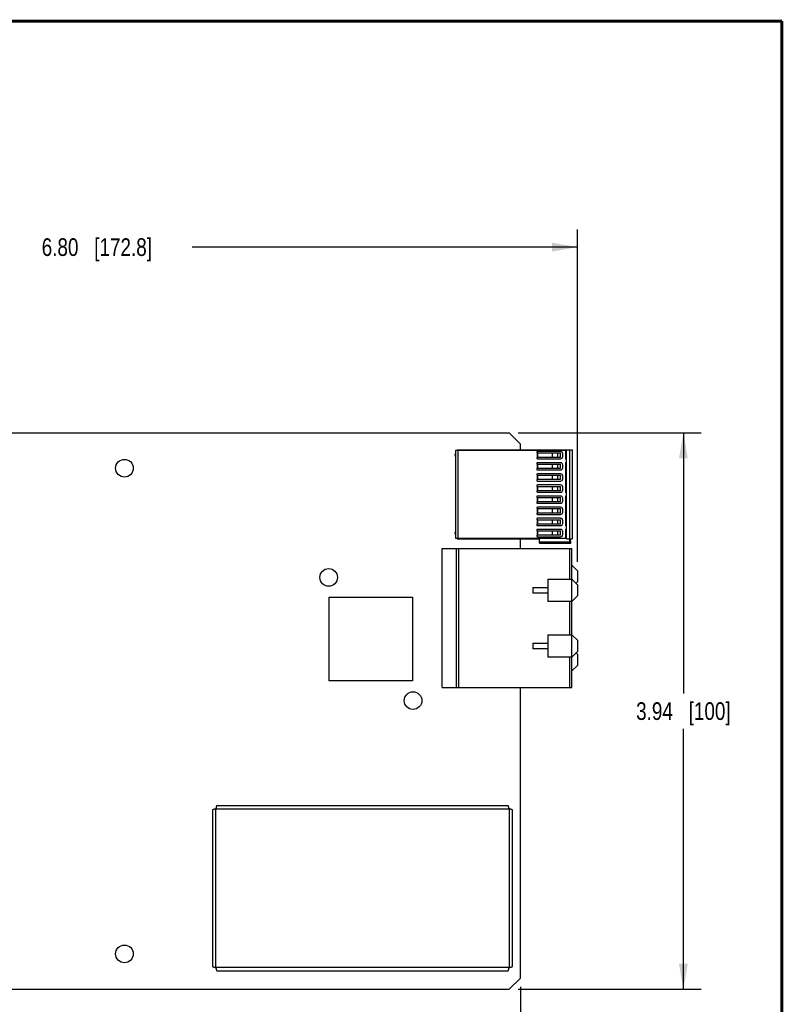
# Model space of a CAD drawing. Header units: inches. Extents: x 0.2 to 16.8, y 0.1 to 10.8.
# Tile 21 of 21: x 11.4 to 16.8, y 3.8 to 10.8. Entities that reach past the tile are written whole.
import ezdxf

# ---------------------------------------------------------------- set-up
doc = ezdxf.new("R2010")
doc.units = ezdxf.units.IN
doc.header["$LTSCALE"] = 0.935
doc.header["$MEASUREMENT"] = 0
doc.layers.get('0').update_dxf_attribs({"linetype": 'CONTINUOUS'})
doc.layers.add('_11025', color=7, linetype='CONTINUOUS')
doc.layers.add('DIMENSIONS', color=7, linetype='CONTINUOUS')
doc.styles.get("Standard").update_dxf_attribs({"font": 'txt', "width": 0.8})
doc.dimstyles.new('DIMSTYLE_1', dxfattribs={"dimtxt": 0.125, "dimasz": 0.18, "dimexe": 0.125, "dimexo": 0.0625, "dimgap": 0.0625, "dimtad": 0, "dimtih": 1, "dimtoh": 1, "dimzin": 4, "dimdsep": 46, "dimtxsty": 'STANDARD', "dimblk": '_FILLED', "dimblk1": '_FILLED', "dimblk2": '_FILLED', "dimcen": 0.09, "dimadec": 0, "dimazin": 0, "dimtp": 0.005, "dimtm": 0.005, "dimtfac": 1, "dimtofl": 0, "dimtmove": 0, "dimatfit": 3, "dimldrblk": '_FILLED', "dimfxl": 1, "dimtolj": 1, "dimtzin": 4, "dimarcsym": 0})

# ---------------------------------------------------------------- blocks, each defined once
blk = doc.blocks.new('_FILLED')
at = {"color": 0, "linetype": 'BYBLOCK'}
blk.add_solid([(0, 0), (-1, 0.174), (-1, -0.174)], dxfattribs=at)
blk = doc.blocks.new('*D11')
at = {"layer": 'DIMENSIONS', "color": 2, "linetype": 'CONTINUOUS'}
for p, q in [((14.8993, 3.9233), (14.8993, 2.3962)), ((8.4976, 3.2817), (8.4976, 2.3962)), ((8.4976, 2.5212), (11.0235, 2.5212)), ((14.8993, 2.5212), (12.3735, 2.5212))]:
    blk.add_line(p, q, dxfattribs=at)
at = {"layer": 'DIMENSIONS', "color": 2, "linetype": 'CONTINUOUS', "xscale": 0.18, "yscale": 0.18, "zscale": 0.18, "rotation": 180}
blk.add_blockref('_FILLED', (8.4976, 2.5212), dxfattribs=at)
at = {"layer": 'DIMENSIONS', "color": 2, "linetype": 'CONTINUOUS', "xscale": 0.18, "yscale": 0.18, "zscale": 0.18}
blk.add_blockref('_FILLED', (14.8993, 2.5212), dxfattribs=at)
at = {"layer": 'DIMENSIONS', "color": 2, "linetype": 'CONTINUOUS', "insert": (11.6985, 2.5837), "char_height": 0.125, "width": 1.225, "attachment_point": 2, "line_spacing_factor": 0.9}
blk.add_mtext('6.40{\\Ftxt.shx;\\W1.000000;\\H0.125000; }[162.6]', dxfattribs=at)
blk = doc.blocks.new('*D12')
at = {"layer": 'DIMENSIONS', "color": 2, "linetype": 'CONTINUOUS'}
for p, q in [((8.4996, 8.4716), (8.4996, 9.2841)), ((15.3028, 6.931), (15.3028, 9.2841)), ((8.4996, 9.1591), (11.2262, 9.1591)), ((15.3028, 9.1591), (12.5762, 9.1591))]:
    blk.add_line(p, q, dxfattribs=at)
at = {"layer": 'DIMENSIONS', "color": 2, "linetype": 'CONTINUOUS', "xscale": 0.18, "yscale": 0.18, "zscale": 0.18, "rotation": 180}
blk.add_blockref('_FILLED', (8.4996, 9.1591), dxfattribs=at)
at = {"layer": 'DIMENSIONS', "color": 2, "linetype": 'CONTINUOUS', "xscale": 0.18, "yscale": 0.18, "zscale": 0.18}
blk.add_blockref('_FILLED', (15.3028, 9.1591), dxfattribs=at)
at = {"layer": 'DIMENSIONS', "color": 2, "linetype": 'CONTINUOUS', "insert": (11.9012, 9.2216), "char_height": 0.125, "width": 1.225, "attachment_point": 2, "line_spacing_factor": 0.9}
blk.add_mtext('6.80{\\Ftxt.shx;\\W1.000000;\\H0.125000; }[172.8]', dxfattribs=at)
blk = doc.blocks.new('*D14')
at = {"layer": 'DIMENSIONS', "color": 2, "linetype": 'CONTINUOUS'}
for p, q in [((14.8831, 7.8441), (16.1778, 7.8441)), ((16.0528, 7.8441), (16.0528, 6.0006)), ((16.0528, 3.9071), (16.0528, 5.7506)), ((14.8831, 3.9071), (16.1778, 3.9071))]:
    blk.add_line(p, q, dxfattribs=at)
at = {"layer": 'DIMENSIONS', "color": 2, "linetype": 'CONTINUOUS', "xscale": 0.18, "yscale": 0.18, "zscale": 0.18}
for p, rotation in [((16.0528, 7.8441), 90), ((16.0528, 3.9071), 270)]:
    blk.add_blockref('_FILLED', p, dxfattribs=dict(at, rotation=rotation))
at = {"layer": 'DIMENSIONS', "color": 2, "linetype": 'CONTINUOUS', "insert": (16.0528, 5.9381), "char_height": 0.125, "width": 1.025, "attachment_point": 2, "line_spacing_factor": 0.9}
blk.add_mtext('3.94{\\Ftxt.shx;\\W1.000000;\\H0.125000; }[100]', dxfattribs=at)

msp = doc.modelspace()

# ---------------------------------------------------------------- linework, layer by layer
at = {"color": 7, "linetype": 'CONTINUOUS'}
for p, q in [((8.5201, 7.8441), (14.8206, 7.8441)), ((14.8206, 7.8441), (14.8993, 7.7654)), ((14.8993, 7.7246), (14.8993, 7.7654)), ((14.4422, 7.7213), (15.2182, 7.7213)), ((14.4422, 7.098), (14.4422, 7.7213)), ((14.4525, 7.7246), (15.2655, 7.7246)), ((14.4525, 7.7213), (14.4525, 7.7246)), ((14.4588, 7.098), (14.4588, 7.7213)), ((15.0144, 7.7073), (15.0144, 7.7024)), ((15.0144, 7.7024), (15.1828, 7.7024)), ((15.1828, 7.6709), (15.0144, 7.6709)), ((15.0144, 7.6709), (15.0144, 7.666)), ((15.1828, 7.7122), (15.0193, 7.7122)), ((15.0197, 7.7024), (15.0197, 7.6709)), ((15.0207, 7.6709), (15.0207, 7.7024)), ((15.1247, 7.7024), (15.1247, 7.6709)), ((15.1269, 7.6709), (15.1269, 7.7024)), ((15.1638, 7.6709), (15.1638, 7.7024)), ((15.1828, 7.6709), (15.1828, 7.7024)), ((15.1985, 7.6768), (15.1985, 7.6965)), ((15.2182, 7.7213), (15.2182, 7.663)), ((15.2261, 7.0947), (15.2261, 7.7246)), ((15.2497, 7.0947), (15.2497, 7.7246)), ((15.2655, 7.7246), (15.2655, 7.0947)), ((15.0144, 7.6286), (15.0144, 7.6236)), ((15.0144, 7.6236), (15.1828, 7.6236)), ((15.0193, 7.661), (15.1828, 7.661)), ((15.1828, 7.6335), (15.0193, 7.6335)), ((15.0197, 7.6236), (15.0197, 7.5921)), ((15.0207, 7.5921), (15.0207, 7.6236)), ((15.1247, 7.6236), (15.1247, 7.5921)), ((15.1269, 7.5921), (15.1269, 7.6236)), ((15.1638, 7.5921), (15.1638, 7.6236)), ((15.1828, 7.5921), (15.1828, 7.6236)), ((15.1985, 7.5981), (15.1985, 7.6177)), ((15.2182, 7.6315), (15.2182, 7.4268)), ((15.2241, 7.6571), (15.226, 7.6571)), ((15.226, 7.6374), (15.2241, 7.6374)), ((15.1828, 7.5921), (15.0144, 7.5921)), ((15.0144, 7.5921), (15.0144, 7.5872)), ((15.0144, 7.5498), (15.0144, 7.5449)), ((15.0144, 7.5449), (15.1828, 7.5449)), ((15.0193, 7.5823), (15.1828, 7.5823)), ((15.1828, 7.5547), (15.0193, 7.5547)), ((15.0197, 7.5449), (15.0197, 7.5134)), ((15.0207, 7.5134), (15.0207, 7.5449)), ((15.1247, 7.5449), (15.1247, 7.5134)), ((15.1269, 7.5134), (15.1269, 7.5449)), ((15.1638, 7.5134), (15.1638, 7.5449)), ((15.1828, 7.5134), (15.1828, 7.5449)), ((15.1985, 7.5193), (15.1985, 7.539)), ((15.1828, 7.5134), (15.0144, 7.5134)), ((15.0144, 7.5134), (15.0144, 7.5085)), ((15.0144, 7.4711), (15.0144, 7.4662)), ((15.0144, 7.4662), (15.1828, 7.4662)), ((15.0193, 7.5036), (15.1828, 7.5036)), ((15.1828, 7.476), (15.0193, 7.476)), ((15.0197, 7.4662), (15.0197, 7.4347)), ((15.0207, 7.4347), (15.0207, 7.4662)), ((15.1247, 7.4662), (15.1247, 7.4347)), ((15.1269, 7.4347), (15.1269, 7.4662)), ((15.1638, 7.4347), (15.1638, 7.4662)), ((15.1828, 7.4347), (15.1828, 7.4662)), ((15.1985, 7.4406), (15.1985, 7.4603)), ((15.1828, 7.4347), (15.0144, 7.4347)), ((15.0144, 7.4347), (15.0144, 7.4297)), ((15.0144, 7.3923), (15.0144, 7.3874)), ((15.0144, 7.3874), (15.1828, 7.3874)), ((15.0193, 7.4248), (15.1828, 7.4248)), ((15.1828, 7.3973), (15.0193, 7.3973)), ((15.0197, 7.3874), (15.0197, 7.3559)), ((15.0207, 7.3559), (15.0207, 7.3874)), ((15.1247, 7.3874), (15.1247, 7.3559)), ((15.1269, 7.3559), (15.1269, 7.3874)), ((15.1638, 7.3559), (15.1638, 7.3874)), ((15.1828, 7.3559), (15.1828, 7.3874)), ((15.2182, 7.3953), (15.2182, 7.1906)), ((15.2241, 7.4209), (15.226, 7.4209)), ((15.226, 7.4012), (15.2241, 7.4012)), ((15.1828, 7.3559), (15.0144, 7.3559)), ((15.0144, 7.3559), (15.0144, 7.351)), ((15.0193, 7.3461), (15.1828, 7.3461)), ((15.1828, 7.3185), (15.0193, 7.3185)), ((15.1985, 7.3618), (15.1985, 7.3815)), ((15.0144, 7.3136), (15.0144, 7.3087)), ((15.0144, 7.3087), (15.1828, 7.3087)), ((15.1828, 7.2772), (15.0144, 7.2772)), ((15.0144, 7.2772), (15.0144, 7.2723)), ((15.0193, 7.2673), (15.1828, 7.2673)), ((15.0197, 7.3087), (15.0197, 7.2772)), ((15.0207, 7.2772), (15.0207, 7.3087)), ((15.1247, 7.3087), (15.1247, 7.2772)), ((15.1269, 7.2772), (15.1269, 7.3087)), ((15.1638, 7.2772), (15.1638, 7.3087)), ((15.1828, 7.2772), (15.1828, 7.3087)), ((15.1985, 7.2831), (15.1985, 7.3028)), ((15.0144, 7.2349), (15.0144, 7.2299)), ((15.0144, 7.2299), (15.1828, 7.2299)), ((15.1828, 7.1984), (15.0144, 7.1984)), ((15.0144, 7.1984), (15.0144, 7.1935)), ((15.1828, 7.2398), (15.0193, 7.2398)), ((15.0193, 7.1886), (15.1828, 7.1886)), ((15.0197, 7.2299), (15.0197, 7.1984)), ((15.0207, 7.1984), (15.0207, 7.2299)), ((15.1247, 7.2299), (15.1247, 7.1984)), ((15.1269, 7.1984), (15.1269, 7.2299)), ((15.1638, 7.1984), (15.1638, 7.2299)), ((15.1828, 7.1984), (15.1828, 7.2299)), ((15.1985, 7.2043), (15.1985, 7.224)), ((15.2241, 7.1847), (15.226, 7.1847)), ((15.0144, 7.1561), (15.0144, 7.1512)), ((15.0144, 7.1512), (15.1828, 7.1512)), ((15.1828, 7.1197), (15.0144, 7.1197)), ((15.0144, 7.1197), (15.0144, 7.1148)), ((15.1828, 7.161), (15.0193, 7.161)), ((15.0193, 7.1099), (15.1828, 7.1099)), ((15.0197, 7.1512), (15.0197, 7.1197)), ((15.0207, 7.1197), (15.0207, 7.1512)), ((15.1247, 7.1512), (15.1247, 7.1197)), ((15.1269, 7.1197), (15.1269, 7.1512)), ((15.1638, 7.1197), (15.1638, 7.1512)), ((15.1828, 7.1197), (15.1828, 7.1512)), ((15.1985, 7.1256), (15.1985, 7.1453)), ((15.2182, 7.1591), (15.2182, 7.098)), ((15.226, 7.165), (15.2241, 7.165)), ((15.2182, 7.098), (14.4422, 7.098)), ((14.4525, 7.0947), (14.4525, 7.098)), ((14.4525, 7.0947), (15.0332, 7.0947)), ((14.8993, 7.0258), (14.8993, 7.0947)), ((15.0332, 7.0632), (15.0332, 7.0947)), ((15.2478, 7.0711), (15.0332, 7.0711)), ((15.0332, 7.0632), (15.2564, 7.0632)), ((15.2261, 7.0947), (15.2655, 7.0947)), ((15.2458, 7.0947), (15.2478, 7.0711)), ((15.2564, 7.0632), (15.2537, 7.0947)), ((14.3462, 7.0258), (15.2635, 7.0258)), ((14.3462, 6.0435), (14.3462, 7.0258)), ((14.4446, 7.0258), (14.4446, 6.0435)), ((14.4643, 6.0435), (14.4643, 7.0258)), ((15.2477, 7.0258), (15.2477, 6.8094)), ((15.2635, 6.0435), (15.2635, 7.0258)), ((15.3028, 6.8685), (15.2635, 6.9079)), ((15.3028, 6.8685), (15.3028, 6.7898)), ((15.0942, 6.8094), (15.2635, 6.8094)), ((15.0942, 6.8094), (15.0942, 6.652)), ((15.3028, 6.7701), (15.2635, 6.8094)), ((15.293, 6.7799), (15.3028, 6.7898)), ((15.3028, 6.7701), (15.3028, 6.6913)), ((14.9879, 6.7504), (15.0942, 6.7504)), ((14.9879, 6.7504), (14.9879, 6.711)), ((15.0942, 6.711), (14.9879, 6.711)), ((15.2635, 6.652), (15.3028, 6.6913)), ((13.5454, 6.6809), (14.1359, 6.6809)), ((13.5454, 6.0903), (13.5454, 6.6809)), ((14.1359, 6.6809), (14.1359, 6.0903)), ((15.2635, 6.652), (15.0942, 6.652)), ((15.2477, 6.652), (15.2477, 6.4157)), ((15.0942, 6.4157), (15.2635, 6.4157)), ((15.0942, 6.4157), (15.0942, 6.2583)), ((15.3028, 6.3764), (15.2635, 6.4157)), ((14.9879, 6.3567), (15.0942, 6.3567)), ((14.9879, 6.3567), (14.9879, 6.3173)), ((15.3028, 6.3764), (15.3028, 6.2976)), ((15.0942, 6.3173), (14.9879, 6.3173)), ((15.2635, 6.2583), (15.3028, 6.2976)), ((15.3028, 6.278), (15.293, 6.2878)), ((15.3028, 6.278), (15.3028, 6.1992)), ((15.2635, 6.2583), (15.0942, 6.2583)), ((15.2477, 6.2583), (15.2477, 6.0435)), ((15.2635, 6.1598), (15.3028, 6.1992)), ((14.1359, 6.0903), (13.5454, 6.0903)), ((14.3462, 6.0435), (15.2635, 6.0435)), ((14.8993, 3.9858), (14.8993, 6.0435)), ((12.7203, 5.1756), (12.7203, 4.0687)), ((12.7433, 5.1831), (14.8193, 5.1831)), ((12.7433, 4.0611), (12.7433, 5.1831)), ((14.8117, 5.2061), (12.7509, 5.2061)), ((14.8193, 5.1831), (14.8193, 4.0611)), ((14.8423, 4.0687), (14.8423, 5.1756)), ((14.8193, 4.0611), (12.7433, 4.0611)), ((12.7509, 4.0381), (14.8117, 4.0381)), ((14.8993, 3.9858), (14.8206, 3.9071)), ((8.6856, 3.9071), (14.8206, 3.9071))]:
    msp.add_line(p, q, dxfattribs=at)
at = {"color": 7, "linetype": 'CONTINUOUS', "const_width": 0.02}
for points in [[(16.75, 10.7586), (0.25, 10.7586)], [(16.75, 0.2586), (16.75, 10.7586)]]:
    msp.add_lwpolyline(points, dxfattribs=at)
at = {"color": 7, "linetype": 'CONTINUOUS'}
for centre in [(12.0966, 7.5945), (13.542, 6.8215), (14.1393, 5.9497), (12.0966, 4.1575)]:
    msp.add_circle(centre, 0.0625, dxfattribs=at)
for centre, radius, start, end in [((14.4465, 7.6866), 0.012, 114.13476, 245.35005), ((15.0193, 7.7073), 0.00492, 90.00519, 179.99989), ((15.0193, 7.666), 0.00492, 179.99989, 269.99216), ((15.1828, 7.6965), 0.0157, 359.99946, 89.99839), ((15.1828, 7.6768), 0.0157, 269.99675, 359.99975), ((15.0193, 7.6286), 0.00492, 90.00519, 179.99989), ((15.1828, 7.6177), 0.0157, 359.99946, 89.99839), ((15.1828, 7.5981), 0.0157, 269.99675, 359.99975), ((15.2241, 7.663), 0.00591, 179.99891, 270.00015), ((15.2241, 7.6315), 0.00591, 90.00363, 179.98286), ((15.0193, 7.5872), 0.00492, 179.99989, 269.99216), ((15.0193, 7.5498), 0.00492, 90.00519, 179.99989), ((15.1828, 7.539), 0.0157, 359.99946, 89.99839), ((15.0193, 7.5085), 0.00492, 179.99989, 269.99216), ((15.0193, 7.4711), 0.00492, 90.00519, 179.99989), ((15.1828, 7.5193), 0.0157, 269.99675, 359.99975), ((15.1828, 7.4603), 0.0157, 359.99946, 89.99839), ((15.0193, 7.4297), 0.00492, 179.99989, 269.99216), ((15.0193, 7.3923), 0.00492, 90.00519, 179.99989), ((15.1828, 7.4406), 0.0157, 269.99675, 359.99975), ((15.1828, 7.3815), 0.0157, 359.99946, 89.99839), ((15.2241, 7.4268), 0.00591, 179.97922, 270.00015), ((15.2241, 7.3953), 0.00591, 90.00363, 179.99824), ((15.0193, 7.351), 0.00492, 179.99989, 269.99216), ((15.0193, 7.3136), 0.00492, 90.00519, 179.99989), ((15.1828, 7.3618), 0.0157, 269.99675, 359.99975), ((15.1828, 7.3028), 0.0157, 359.99946, 89.99839), ((15.0193, 7.2723), 0.00492, 179.99989, 269.99216), ((15.1828, 7.2831), 0.0157, 269.99675, 359.99975), ((15.0193, 7.2349), 0.00492, 90.00519, 179.99989), ((15.0193, 7.1935), 0.00492, 179.99989, 269.99216), ((15.1828, 7.224), 0.0157, 359.99946, 89.99839), ((15.1828, 7.2043), 0.0157, 269.99675, 359.99975), ((15.2241, 7.1906), 0.00591, 179.9946, 270.00015), ((14.4465, 7.1355), 0.012, 111.11185, 248.88824), ((15.0193, 7.1561), 0.00492, 90.00519, 179.99989), ((15.0193, 7.1148), 0.00492, 179.99989, 269.99216), ((15.1828, 7.1453), 0.0157, 359.99946, 89.99839), ((15.1828, 7.1256), 0.0157, 269.99675, 359.99975), ((15.2241, 7.1591), 0.00591, 90.00363, 179.99933)]:
    msp.add_arc(centre, radius, start, end, dxfattribs=at)
for points, knots in [([(15.2564, 7.0632), (15.2555, 7.0632), (15.2536, 7.0635), (15.2509, 7.065), (15.2487, 7.0676), (15.2479, 7.0699), (15.2478, 7.0711)], [0, 0, 0, 0, 0.217141, 0.449322, 0.708662, 1, 1, 1, 1]), ([(12.7433, 5.1831), (12.7418, 5.1828), (12.7389, 5.1822), (12.7346, 5.1813), (12.7312, 5.1805), (12.7287, 5.1798), (12.7271, 5.1794), (12.7256, 5.1789), (12.7242, 5.1784), (12.7231, 5.1779), (12.7221, 5.1775), (12.7213, 5.177), (12.7208, 5.1766), (12.7205, 5.1763), (12.7204, 5.176), (12.7203, 5.1758), (12.7203, 5.1756), (12.7203, 5.1756)], [0, 0, 0, 0, 0.185308, 0.364136, 0.529404, 0.605148, 0.675427, 0.739665, 0.797313, 0.847966, 0.89142, 0.927627, 0.956892, 0.969229, 0.980296, 0.990411, 1, 1, 1, 1]), ([(12.7509, 5.2061), (12.7508, 5.2061), (12.7506, 5.2061), (12.7504, 5.206), (12.7501, 5.2059), (12.7498, 5.2056), (12.7494, 5.2051), (12.7489, 5.2043), (12.7485, 5.2033), (12.748, 5.2022), (12.7475, 5.2008), (12.7471, 5.1993), (12.7466, 5.1977), (12.7459, 5.1952), (12.7452, 5.1918), (12.7442, 5.1875), (12.7436, 5.1846), (12.7433, 5.1831)], [0, 0, 0, 0, 0.009589, 0.019704, 0.030771, 0.043108, 0.072374, 0.108582, 0.152036, 0.202689, 0.260338, 0.324576, 0.394856, 0.4706, 0.635868, 0.814694, 1, 1, 1, 1]), ([(14.8193, 5.1831), (14.819, 5.1846), (14.8184, 5.1875), (14.8174, 5.1918), (14.8167, 5.1952), (14.816, 5.1977), (14.8155, 5.1993), (14.8151, 5.2008), (14.8146, 5.2022), (14.8141, 5.2033), (14.8137, 5.2043), (14.8132, 5.2051), (14.8128, 5.2056), (14.8125, 5.2059), (14.8122, 5.206), (14.812, 5.2061), (14.8118, 5.2061), (14.8117, 5.2061)], [0, 0, 0, 0, 0.185308, 0.364136, 0.529404, 0.605148, 0.675427, 0.739665, 0.797313, 0.847966, 0.89142, 0.927627, 0.956892, 0.969229, 0.980296, 0.990411, 1, 1, 1, 1]), ([(14.8423, 5.1756), (14.8423, 5.1756), (14.8423, 5.1758), (14.8422, 5.176), (14.842, 5.1763), (14.8418, 5.1766), (14.8413, 5.177), (14.8405, 5.1775), (14.8395, 5.1779), (14.8384, 5.1784), (14.837, 5.1789), (14.8355, 5.1794), (14.8338, 5.1798), (14.8314, 5.1805), (14.828, 5.1813), (14.8237, 5.1822), (14.8208, 5.1828), (14.8193, 5.1831)], [0, 0, 0, 0, 0.009589, 0.019704, 0.030771, 0.043108, 0.072374, 0.108582, 0.152036, 0.202689, 0.260338, 0.324576, 0.394856, 0.4706, 0.635868, 0.814694, 1, 1, 1, 1]), ([(12.7203, 4.0687), (12.7203, 4.0686), (12.7203, 4.0684), (12.7204, 4.0682), (12.7205, 4.0679), (12.7208, 4.0676), (12.7213, 4.0672), (12.7221, 4.0667), (12.7231, 4.0663), (12.7242, 4.0658), (12.7256, 4.0653), (12.7271, 4.0649), (12.7287, 4.0644), (12.7312, 4.0637), (12.7346, 4.063), (12.7389, 4.062), (12.7418, 4.0614), (12.7433, 4.0611)], [0, 0, 0, 0, 0.009589, 0.019704, 0.030771, 0.043108, 0.072374, 0.108582, 0.152036, 0.202689, 0.260338, 0.324576, 0.394856, 0.4706, 0.635868, 0.814694, 1, 1, 1, 1]), ([(12.7433, 4.0611), (12.7436, 4.0596), (12.7442, 4.0567), (12.7452, 4.0524), (12.7459, 4.049), (12.7466, 4.0466), (12.7471, 4.0449), (12.7475, 4.0434), (12.748, 4.042), (12.7485, 4.0409), (12.7489, 4.0399), (12.7494, 4.0391), (12.7498, 4.0386), (12.7501, 4.0384), (12.7504, 4.0382), (12.7506, 4.0381), (12.7508, 4.0381), (12.7509, 4.0381)], [0, 0, 0, 0, 0.185308, 0.364136, 0.529404, 0.605148, 0.675427, 0.739665, 0.797313, 0.847966, 0.89142, 0.927627, 0.956892, 0.969229, 0.980296, 0.990411, 1, 1, 1, 1]), ([(14.8117, 4.0381), (14.8118, 4.0381), (14.812, 4.0381), (14.8122, 4.0382), (14.8125, 4.0384), (14.8128, 4.0386), (14.8132, 4.0391), (14.8137, 4.0399), (14.8141, 4.0409), (14.8146, 4.042), (14.8151, 4.0434), (14.8155, 4.0449), (14.816, 4.0466), (14.8167, 4.049), (14.8174, 4.0524), (14.8184, 4.0567), (14.819, 4.0596), (14.8193, 4.0611)], [0, 0, 0, 0, 0.009589, 0.019704, 0.030771, 0.043108, 0.072374, 0.108582, 0.152036, 0.202689, 0.260338, 0.324576, 0.394856, 0.4706, 0.635868, 0.814694, 1, 1, 1, 1]), ([(14.8193, 4.0611), (14.8208, 4.0614), (14.8237, 4.062), (14.828, 4.063), (14.8314, 4.0637), (14.8338, 4.0644), (14.8355, 4.0649), (14.837, 4.0653), (14.8384, 4.0658), (14.8395, 4.0663), (14.8405, 4.0667), (14.8413, 4.0672), (14.8418, 4.0676), (14.842, 4.0679), (14.8422, 4.0682), (14.8423, 4.0684), (14.8423, 4.0686), (14.8423, 4.0687)], [0, 0, 0, 0, 0.185308, 0.364136, 0.529404, 0.605148, 0.675427, 0.739665, 0.797313, 0.847966, 0.89142, 0.927627, 0.956892, 0.969229, 0.980296, 0.990411, 1, 1, 1, 1])]:
    msp.add_open_spline(points, degree=3, knots=knots, dxfattribs=at)
at = {"layer": '_11025', "color": 7, "linetype": 'CONTINUOUS'}
for p, q in [((12.7393, 5.1841), (12.7433, 5.1841)), ((12.7393, 5.1823), (12.7393, 5.1841)), ((12.7423, 5.1871), (12.7441, 5.1871)), ((12.7423, 5.1871), (12.7423, 5.1841)), ((14.8203, 5.1871), (14.8185, 5.1871)), ((14.8233, 5.1841), (14.8193, 5.1841)), ((14.8203, 5.1871), (14.8203, 5.1841)), ((14.8233, 5.1823), (14.8233, 5.1841)), ((12.7393, 4.0619), (12.7393, 4.0601)), ((12.7393, 4.0601), (12.7433, 4.0601)), ((12.7423, 4.0571), (12.7423, 4.0601)), ((12.7423, 4.0571), (12.7441, 4.0571)), ((14.8203, 4.0571), (14.8185, 4.0571)), ((14.8233, 4.0601), (14.8193, 4.0601)), ((14.8203, 4.0571), (14.8203, 4.0601)), ((14.8233, 4.0619), (14.8233, 4.0601))]:
    msp.add_line(p, q, dxfattribs=at)

# ---------------------------------------------------------------- dimensions: what is measured, and where the dimension line sits
at = {"layer": 'DIMENSIONS', "color": 2, "linetype": 'CONTINUOUS'}
for base, p1, p2, picture, middle in [((15.3028, 9.1591), (8.4996, 8.4091), (15.3028, 6.8685), '*D12', (11.9012, 9.1591)), ((14.8993, 2.5212), (8.4976, 3.3442), (14.8993, 3.9858), '*D11', (11.6985, 2.5212))]:
    dim = msp.add_linear_dim(base=base, p1=p1, p2=p2, dimstyle='DIMSTYLE_1', dxfattribs=at)
    dim.commit()
    dim.dimension.update_dxf_attribs({"geometry": picture, "text_midpoint": middle, "dimtype": 160})
dim = msp.add_linear_dim(base=(16.0528, 3.9071), p1=(14.8206, 7.8441), p2=(14.8206, 3.9071), angle=270, dimstyle='DIMSTYLE_1', dxfattribs=at)
dim.commit()
dim.dimension.update_dxf_attribs({"geometry": '*D14', "text_midpoint": (16.0528, 5.8756), "dimtype": 160})

doc.saveas('drawing.dxf')
